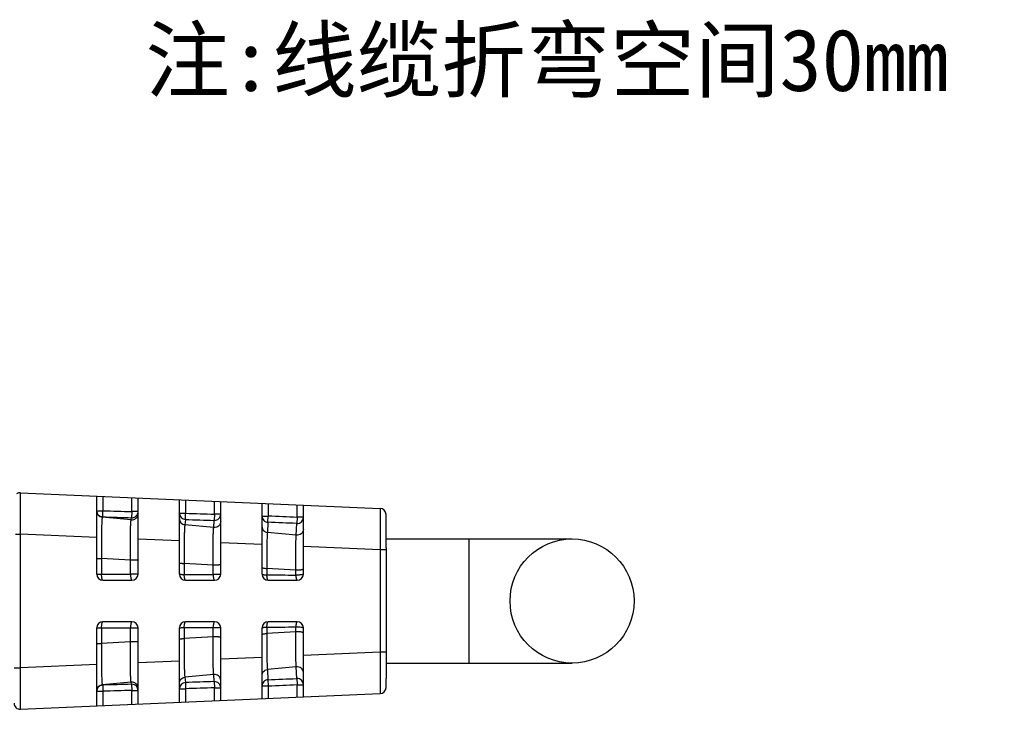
# Model space of a CAD drawing. Header units: millimetres. Extents: x 30 to 265, y 55 to 191.
# Tile 6 of 10: x 168 to 215, y 62 to 95. Entities that reach past the tile are written whole.
import ezdxf

# ---------------------------------------------------------------- set-up
doc = ezdxf.new("R2010")
doc.units = ezdxf.units.MM
doc.header["$LTSCALE"] = 16.335
doc.layers.add('00_COMPONENTS', color=7, linetype='CONTINUOUS')
doc.layers.add('50_ALL_DETAILS', color=7, linetype='CONTINUOUS')
doc.styles.get("Standard").update_dxf_attribs({"font": 'simfang.ttf'})

msp = doc.modelspace()

# ---------------------------------------------------------------- linework, layer by layer
at = {"layer": '00_COMPONENTS', "color": 7}
for p, q in [((167.64, 72.083), (185.04, 71.324)), ((171.327, 68.147), (171.327, 71.922)), ((173.327, 68.147), (173.327, 71.835)), ((175.327, 68.147), (175.327, 71.748)), ((177.327, 68.147), (177.327, 71.66)), ((179.327, 68.147), (179.327, 71.573)), ((181.327, 68.147), (181.327, 71.486)), ((185.327, 70.597), (185.327, 71.024)), ((185.327, 69.847), (194.327, 69.847)), ((185.327, 69.414), (185.327, 64.28)), ((171.627, 67.847), (173.027, 67.847)), ((175.627, 67.847), (177.027, 67.847)), ((179.627, 67.847), (181.027, 67.847)), ((173.027, 65.847), (171.627, 65.847)), ((177.027, 65.847), (175.627, 65.847)), ((181.027, 65.847), (179.627, 65.847)), ((171.327, 61.772), (171.327, 65.547)), ((173.327, 61.859), (173.327, 65.547)), ((175.327, 61.946), (175.327, 65.547)), ((177.327, 62.034), (177.327, 65.547)), ((179.327, 62.121), (179.327, 65.547)), ((181.327, 62.208), (181.327, 65.547)), ((185.327, 63.847), (194.327, 63.847)), ((185.327, 62.67), (185.327, 63.097)), ((167.64, 61.611), (185.04, 62.37))]:
    msp.add_line(p, q, dxfattribs=at)
at = {"layer": '00_COMPONENTS', "color": 4}
for p, q in [((171.627, 71.909), (171.627, 71.214)), ((173.027, 71.172), (173.027, 71.848)), ((175.627, 71.735), (175.627, 71.091)), ((177.027, 71.044), (177.027, 71.673)), ((179.627, 71.56), (179.627, 70.949)), ((181.027, 70.893), (181.027, 71.499)), ((171.383, 71.214), (171.627, 71.214)), ((171.618, 70.914), (171.627, 71.214)), ((173.027, 71.172), (173.018, 70.872)), ((173.327, 71.172), (173.027, 71.172)), ((175.327, 71.091), (175.627, 71.091)), ((175.617, 70.791), (175.627, 71.091)), ((177.027, 71.044), (177.017, 70.745)), ((177.327, 71.044), (177.027, 71.044)), ((171.618, 70.914), (171.599, 70.897)), ((172.997, 70.768), (171.599, 70.897)), ((172.997, 70.768), (173.018, 70.872)), ((175.617, 70.791), (175.593, 70.529)), ((176.991, 70.4), (175.593, 70.529)), ((176.991, 70.4), (177.017, 70.745)), ((179.327, 70.949), (179.627, 70.949)), ((179.616, 70.651), (179.587, 70.161)), ((179.616, 70.651), (179.627, 70.949)), ((180.984, 70.032), (181.015, 70.597)), ((181.027, 70.893), (181.015, 70.597)), ((181.327, 70.893), (181.027, 70.893)), ((185.327, 69.414), (185.327, 70.597)), ((167.394, 70.085), (167.64, 70.085)), ((167.64, 63.609), (167.64, 70.085)), ((171.327, 69.924), (167.64, 70.085)), ((180.984, 70.032), (179.587, 70.161)), ((175.327, 69.75), (173.327, 69.837)), ((179.327, 69.575), (177.327, 69.662)), ((189.327, 69.847), (189.327, 63.847)), ((185.04, 69.326), (181.327, 69.488)), ((185.04, 69.326), (185.04, 64.368)), ((185.327, 69.326), (185.04, 69.326)), ((171.564, 68.908), (171.566, 68.146)), ((172.963, 68.823), (171.564, 68.908)), ((172.966, 68.142), (172.963, 68.823)), ((175.563, 68.665), (175.565, 68.133)), ((176.962, 68.58), (175.563, 68.665)), ((171.566, 68.146), (172.966, 68.142)), ((176.965, 68.126), (176.962, 68.58)), ((179.562, 68.422), (179.564, 68.111)), ((180.961, 68.337), (179.562, 68.422)), ((180.963, 68.1), (180.961, 68.337)), ((171.566, 65.548), (171.564, 64.786)), ((171.566, 65.548), (172.966, 65.552)), ((172.963, 64.871), (172.966, 65.552)), ((175.565, 65.561), (175.563, 65.029)), ((176.962, 65.114), (176.965, 65.568)), ((179.564, 65.583), (179.562, 65.272)), ((180.961, 65.356), (179.562, 65.272)), ((180.961, 65.356), (180.963, 65.594)), ((172.963, 64.871), (171.564, 64.786)), ((176.962, 65.114), (175.563, 65.029)), ((185.04, 64.368), (181.327, 64.206)), ((185.327, 64.368), (185.04, 64.368)), ((175.327, 63.944), (173.327, 63.857)), ((179.327, 64.119), (177.327, 64.032)), ((185.327, 64.28), (185.327, 63.097)), ((167.327, 63.609), (167.64, 63.609)), ((171.327, 63.77), (167.64, 63.609)), ((180.984, 63.662), (179.587, 63.533)), ((179.587, 63.533), (179.616, 63.043)), ((181.015, 63.097), (180.984, 63.662)), ((172.997, 62.926), (171.599, 62.797)), ((173.018, 62.822), (172.997, 62.926)), ((176.991, 63.294), (175.593, 63.165)), ((175.593, 63.165), (175.617, 62.903)), ((175.616, 62.912), (175.617, 62.903)), ((175.617, 62.903), (175.627, 62.603)), ((177.017, 62.949), (176.991, 63.294)), ((177.017, 62.949), (177.027, 62.65)), ((179.616, 63.043), (179.627, 62.745)), ((181.015, 63.097), (181.027, 62.801)), ((171.327, 62.48), (171.627, 62.48)), ((171.599, 62.797), (171.618, 62.78)), ((171.614, 62.784), (171.618, 62.78)), ((171.618, 62.78), (171.627, 62.48)), ((171.627, 62.48), (171.627, 61.785)), ((173.018, 62.822), (173.016, 62.83)), ((173.018, 62.822), (173.027, 62.522)), ((173.023, 62.822), (173.018, 62.822)), ((173.027, 61.846), (173.027, 62.522)), ((173.027, 62.522), (173.327, 62.522)), ((175.327, 62.603), (175.627, 62.603)), ((175.627, 62.603), (175.627, 61.959)), ((177.027, 62.021), (177.027, 62.65)), ((177.027, 62.65), (177.327, 62.65)), ((179.327, 62.745), (179.627, 62.745)), ((179.627, 62.745), (179.627, 62.134)), ((181.027, 62.801), (181.327, 62.801)), ((181.027, 62.195), (181.027, 62.801))]:
    msp.add_line(p, q, dxfattribs=at)
for points in [[(171.608, 70.905), (171.605, 70.903), (171.602, 70.9), (171.599, 70.897)], [(171.616, 70.912), (171.613, 70.909), (171.611, 70.907)], [(171.618, 70.914), (171.617, 70.913), (171.616, 70.912)], [(179.595, 70.3), (179.592, 70.256), (179.59, 70.21), (179.587, 70.161)], [(171.599, 62.797), (171.602, 62.794), (171.605, 62.792), (171.608, 62.79)], [(171.61, 62.787), (171.612, 62.786), (171.614, 62.784)]]:
    msp.add_lwpolyline(points, dxfattribs=at)
at = {"layer": '00_COMPONENTS', "color": 7}
msp.add_circle((194.327, 66.847), 3, dxfattribs=at)
for centre, start, end in [((167.627, 71.784), 87.5, 127.8431), ((185.027, 71.024), 0, 87.5), ((171.627, 68.147), 180, 270), ((173.027, 68.147), 270, 360), ((175.627, 68.147), 180, 270), ((177.027, 68.147), 270, 360), ((179.627, 68.147), 180, 270), ((181.027, 68.147), 270, 360), ((171.627, 65.547), 90, 180), ((173.027, 65.547), 0, 90), ((175.627, 65.547), 90, 180), ((177.027, 65.547), 0, 90), ((179.627, 65.547), 90, 180), ((181.027, 65.547), 0, 90), ((173.027, 62.522), 38.1622, 90.7492), ((173.027, 62.522), 0.0236, 38.1451), ((185.027, 62.67), 272.5, 360), ((167.627, 61.91), 180, 272.5)]:
    msp.add_arc(centre, 0.3, start, end, dxfattribs=at)
at = {"layer": '00_COMPONENTS', "color": 4}
for centre, radius, start, end in [((171.627, 71.214), 0.3, 179.9962, 209.4485), ((171.627, 71.196), 0.3, 180.0008, 264.667), ((173.027, 71.067), 0.3, 264.2739, 359.9539), ((175.627, 71.091), 0.3, 180.0355, 268.1684), ((173.027, 71.173), 0.301, 268.3494, 278.7067), ((159.458, -462.881), 533.913, 87.68607, 87.83633), ((162.201, -379.93), 451.215, 87.60871, 87.78662), ((173.027, 62.627), 0.3, 0.0461, 95.7261), ((175.627, 62.603), 0.3, 91.8316, 179.9645), ((159.461, 596.499), 533.837, 272.16371, 272.31399), ((171.627, 62.498), 0.3, 95.333, 179.9992), ((171.627, 62.48), 0.3, 150.5515, 180.0038), ((162.203, 513.556), 451.147, 272.21344, 272.39138)]:
    msp.add_arc(centre, radius, start, end, dxfattribs=at)
for points, knots in [([(167.64, 70.085), (167.641, 70.215), (167.642, 70.47), (167.644, 70.84), (167.645, 71.133), (167.645, 71.349), (167.646, 71.494), (167.645, 71.625), (167.645, 71.741), (167.645, 71.842), (167.644, 71.915), (167.644, 71.965), (167.643, 71.996), (167.643, 72.022), (167.642, 72.043), (167.642, 72.06), (167.642, 72.071), (167.641, 72.077), (167.641, 72.081), (167.641, 72.082), (167.64, 72.083), (167.64, 72.083)], [0, 0, 0, 0, 0.195069, 0.382696, 0.555559, 0.63439, 0.707097, 0.772994, 0.831431, 0.881855, 0.923789, 0.941442, 0.956833, 0.969924, 0.980678, 0.989071, 0.995091, 0.997208, 0.998728, 0.999653, 1, 1, 1, 1]), ([(171.366, 71.066), (171.391, 71.022), (171.465, 70.945), (171.567, 70.915), (171.618, 70.914)], [0, 0, 0, 0, 0.499863, 1, 1, 1, 1]), ([(177.017, 70.745), (177.057, 70.743), (177.138, 70.757), (177.241, 70.823), (177.311, 70.923), (177.327, 71.004), (177.327, 71.044)], [0, 0, 0, 0, 0.250294, 0.50042, 0.750299, 1, 1, 1, 1]), ([(185.04, 71.324), (185.04, 71.324), (185.041, 71.322), (185.041, 71.321), (185.041, 71.318), (185.042, 71.311), (185.042, 71.3), (185.042, 71.284), (185.043, 71.262), (185.043, 71.236), (185.044, 71.205), (185.044, 71.155), (185.045, 71.082), (185.045, 70.981), (185.045, 70.865), (185.046, 70.734), (185.045, 70.589), (185.045, 70.373), (185.044, 70.08), (185.042, 69.71), (185.041, 69.455), (185.04, 69.326)], [0, 0, 0, 0, 0.000347, 0.001272, 0.002792, 0.004908, 0.010927, 0.019321, 0.030077, 0.043172, 0.05857, 0.07623, 0.118179, 0.168628, 0.227077, 0.292983, 0.365689, 0.444506, 0.617332, 0.804927, 1, 1, 1, 1]), ([(171.599, 70.897), (171.598, 70.897), (171.595, 70.893), (171.593, 70.886), (171.59, 70.873), (171.586, 70.847), (171.582, 70.804), (171.577, 70.738), (171.573, 70.655), (171.569, 70.555), (171.566, 70.439), (171.563, 70.309), (171.561, 70.165), (171.559, 69.95), (171.558, 69.659), (171.559, 69.291), (171.562, 69.037), (171.564, 68.908)], [0, 0, 0, 0, 0.002058, 0.006133, 0.012462, 0.021089, 0.045213, 0.078365, 0.120289, 0.17066, 0.229002, 0.294741, 0.367244, 0.445833, 0.618251, 0.805365, 1, 1, 1, 1]), ([(172.963, 68.823), (172.962, 68.946), (172.959, 69.188), (172.958, 69.54), (172.959, 69.865), (172.962, 70.114), (172.966, 70.291), (172.969, 70.405), (172.972, 70.505), (172.976, 70.589), (172.981, 70.658), (172.985, 70.71), (172.99, 70.743), (172.994, 70.76), (172.996, 70.766), (172.997, 70.768)], [0, 0, 0, 0, 0.190091, 0.372765, 0.541602, 0.690669, 0.756166, 0.814853, 0.866193, 0.909728, 0.945103, 0.972053, 0.990364, 0.996249, 1, 1, 1, 1]), ([(175.327, 70.824), (175.327, 70.788), (175.341, 70.715), (175.398, 70.622), (175.486, 70.554), (175.557, 70.533), (175.593, 70.529)], [0, 0, 0, 0, 0.248843, 0.49833, 0.748774, 1, 1, 1, 1]), ([(175.593, 70.529), (175.591, 70.519), (175.587, 70.492), (175.58, 70.422), (175.573, 70.3), (175.567, 70.116), (175.562, 69.886), (175.559, 69.618), (175.558, 69.207), (175.56, 68.886), (175.563, 68.665)], [0, 0, 0, 0, 0.017283, 0.042266, 0.114358, 0.214049, 0.338321, 0.48339, 0.645149, 1, 1, 1, 1]), ([(177.327, 70.692), (177.327, 70.65), (177.309, 70.567), (177.232, 70.465), (177.119, 70.403), (177.033, 70.395), (176.991, 70.4)], [0, 0, 0, 0, 0.247342, 0.49635, 0.747551, 1, 1, 1, 1]), ([(179.327, 70.949), (179.327, 70.911), (179.342, 70.835), (179.406, 70.737), (179.501, 70.67), (179.577, 70.653), (179.616, 70.651)], [0, 0, 0, 0, 0.249126, 0.498756, 0.749108, 1, 1, 1, 1]), ([(181.015, 70.597), (181.055, 70.595), (181.136, 70.608), (181.24, 70.673), (181.311, 70.773), (181.327, 70.853), (181.327, 70.893)], [0, 0, 0, 0, 0.251493, 0.502147, 0.751532, 1, 1, 1, 1]), ([(176.962, 68.58), (176.96, 68.79), (176.958, 69.095), (176.959, 69.486), (176.962, 69.744), (176.966, 69.968), (176.972, 70.153), (176.98, 70.292), (176.986, 70.37), (176.991, 70.4)], [0, 0, 0, 0, 0.344843, 0.502659, 0.645412, 0.769556, 0.871805, 0.949357, 1, 1, 1, 1]), ([(179.327, 70.441), (179.327, 70.407), (179.34, 70.339), (179.397, 70.25), (179.482, 70.186), (179.551, 70.165), (179.587, 70.161)], [0, 0, 0, 0, 0.243769, 0.491006, 0.743379, 1, 1, 1, 1]), ([(179.587, 70.161), (179.583, 70.122), (179.577, 70.032), (179.567, 69.809), (179.56, 69.457), (179.558, 68.967), (179.56, 68.611), (179.562, 68.422)], [0, 0, 0, 0, 0.067179, 0.155125, 0.385839, 0.674413, 1, 1, 1, 1]), ([(181.327, 70.303), (181.327, 70.264), (181.308, 70.184), (181.228, 70.088), (181.113, 70.032), (181.026, 70.026), (180.984, 70.032)], [0, 0, 0, 0, 0.238545, 0.484479, 0.739761, 1, 1, 1, 1]), ([(180.961, 68.337), (180.96, 68.515), (180.958, 68.852), (180.96, 69.321), (180.968, 69.708), (180.977, 69.936), (180.984, 70.032)], [0, 0, 0, 0, 0.314712, 0.596725, 0.82982, 1, 1, 1, 1]), ([(171.327, 68.909), (171.327, 68.909), (171.328, 68.909), (171.33, 68.909), (171.333, 68.909), (171.337, 68.909), (171.345, 68.909), (171.354, 68.909), (171.371, 68.908), (171.396, 68.908), (171.431, 68.908), (171.471, 68.908), (171.516, 68.908), (171.547, 68.908), (171.564, 68.908)], [0, 0, 0, 0, 0.004637, 0.010384, 0.018388, 0.04107, 0.072499, 0.112487, 0.160834, 0.281091, 0.429747, 0.603017, 0.795339, 1, 1, 1, 1]), ([(173.327, 68.83), (173.327, 68.829), (173.323, 68.829), (173.319, 68.828), (173.309, 68.828), (173.297, 68.827), (173.28, 68.826), (173.253, 68.825), (173.212, 68.824), (173.157, 68.824), (173.095, 68.823), (173.03, 68.823), (172.985, 68.823), (172.963, 68.823)], [0, 0, 0, 0, 0.005604, 0.021071, 0.046428, 0.081473, 0.125742, 0.178659, 0.30789, 0.46264, 0.635348, 0.817713, 1, 1, 1, 1]), ([(175.327, 68.685), (175.327, 68.683), (175.335, 68.68), (175.346, 68.678), (175.368, 68.675), (175.395, 68.672), (175.43, 68.67), (175.487, 68.667), (175.531, 68.666), (175.563, 68.665)], [0, 0, 0, 0, 0.023229, 0.078631, 0.167103, 0.286806, 0.434428, 0.606318, 1, 1, 1, 1]), ([(177.327, 68.608), (177.327, 68.607), (177.325, 68.604), (177.315, 68.6), (177.293, 68.595), (177.258, 68.59), (177.212, 68.585), (177.156, 68.582), (177.072, 68.579), (177.007, 68.579), (176.962, 68.58)], [0, 0, 0, 0, 0.010014, 0.027419, 0.08929, 0.186568, 0.315065, 0.468501, 0.639479, 1, 1, 1, 1]), ([(171.327, 68.147), (171.327, 68.147), (171.328, 68.147), (171.33, 68.147), (171.333, 68.147), (171.337, 68.147), (171.345, 68.147), (171.355, 68.147), (171.371, 68.147), (171.397, 68.147), (171.432, 68.147), (171.473, 68.146), (171.518, 68.146), (171.55, 68.146), (171.566, 68.146)], [0, 0, 0, 0, 0.004601, 0.010322, 0.018303, 0.040978, 0.072496, 0.112685, 0.161192, 0.281587, 0.430308, 0.603132, 0.795204, 1, 1, 1, 1]), ([(171.627, 67.847), (171.623, 67.847), (171.612, 67.854), (171.602, 67.872), (171.592, 67.9), (171.583, 67.937), (171.576, 67.982), (171.568, 68.052), (171.566, 68.108), (171.566, 68.146)], [0, 0, 0, 0, 0.041964, 0.107203, 0.201411, 0.323318, 0.469537, 0.635198, 1, 1, 1, 1]), ([(173.327, 68.147), (173.327, 68.148), (173.323, 68.147), (173.319, 68.147), (173.309, 68.146), (173.297, 68.145), (173.281, 68.144), (173.262, 68.144), (173.24, 68.143), (173.206, 68.143), (173.158, 68.143), (173.097, 68.142), (173.032, 68.141), (172.988, 68.141), (172.966, 68.142)], [0, 0, 0, 0, 0.005355, 0.020712, 0.046068, 0.081049, 0.125279, 0.178154, 0.238972, 0.307018, 0.461588, 0.634479, 0.817438, 1, 1, 1, 1]), ([(172.966, 68.142), (172.966, 68.104), (172.968, 68.049), (172.976, 67.98), (172.983, 67.936), (172.992, 67.899), (173.002, 67.872), (173.012, 67.854), (173.023, 67.847), (173.027, 67.847)], [0, 0, 0, 0, 0.365464, 0.531, 0.676939, 0.798549, 0.892551, 0.957778, 1, 1, 1, 1]), ([(175.327, 68.147), (175.327, 68.146), (175.329, 68.145), (175.334, 68.144), (175.347, 68.142), (175.368, 68.14), (175.396, 68.138), (175.431, 68.136), (175.472, 68.134), (175.517, 68.133), (175.549, 68.133), (175.565, 68.133)], [0, 0, 0, 0, 0.006881, 0.021429, 0.076217, 0.164889, 0.284892, 0.432969, 0.604978, 0.796136, 1, 1, 1, 1]), ([(175.627, 67.847), (175.623, 67.847), (175.612, 67.853), (175.602, 67.871), (175.592, 67.897), (175.583, 67.932), (175.576, 67.975), (175.568, 68.043), (175.565, 68.096), (175.565, 68.133)], [0, 0, 0, 0, 0.042867, 0.108114, 0.201678, 0.32265, 0.467991, 0.633208, 1, 1, 1, 1]), ([(177.327, 68.147), (177.327, 68.146), (177.324, 68.145), (177.319, 68.142), (177.309, 68.14), (177.297, 68.137), (177.281, 68.136), (177.253, 68.133), (177.213, 68.13), (177.158, 68.128), (177.074, 68.126), (177.009, 68.124), (176.965, 68.126)], [0, 0, 0, 0, 0.007082, 0.023705, 0.049812, 0.085163, 0.129455, 0.182237, 0.310944, 0.46493, 0.636778, 1, 1, 1, 1]), ([(179.327, 68.467), (179.327, 68.464), (179.332, 68.457), (179.355, 68.447), (179.401, 68.436), (179.474, 68.427), (179.531, 68.424), (179.562, 68.422)], [0, 0, 0, 0, 0.036135, 0.096566, 0.304543, 0.616985, 1, 1, 1, 1]), ([(179.327, 68.147), (179.327, 68.144), (179.333, 68.139), (179.355, 68.131), (179.402, 68.122), (179.475, 68.115), (179.532, 68.112), (179.564, 68.111)], [0, 0, 0, 0, 0.031122, 0.089397, 0.297642, 0.612539, 1, 1, 1, 1]), ([(181.327, 68.393), (181.327, 68.388), (181.321, 68.38), (181.31, 68.373), (181.29, 68.365), (181.258, 68.356), (181.212, 68.348), (181.156, 68.341), (181.071, 68.336), (181.006, 68.336), (180.961, 68.337)], [0, 0, 0, 0, 0.038646, 0.067933, 0.105159, 0.203284, 0.330446, 0.481073, 0.648268, 1, 1, 1, 1]), ([(181.327, 68.147), (181.327, 68.143), (181.316, 68.133), (181.294, 68.124), (181.259, 68.116), (181.212, 68.109), (181.157, 68.104), (181.073, 68.099), (181.007, 68.098), (180.963, 68.101)], [0, 0, 0, 0, 0.033641, 0.098834, 0.196473, 0.324037, 0.475685, 0.644357, 1, 1, 1, 1]), ([(176.965, 68.126), (176.965, 68.09), (176.968, 68.038), (176.976, 67.972), (176.983, 67.93), (176.992, 67.896), (177.002, 67.87), (177.013, 67.853), (177.023, 67.847), (177.027, 67.847)], [0, 0, 0, 0, 0.367685, 0.532678, 0.677587, 0.798117, 0.891393, 0.956671, 1, 1, 1, 1]), ([(179.627, 67.847), (179.617, 67.847), (179.603, 67.866), (179.593, 67.892), (179.584, 67.925), (179.576, 67.964), (179.568, 68.027), (179.565, 68.077), (179.564, 68.111)], [0, 0, 0, 0, 0.106889, 0.199883, 0.319849, 0.464283, 0.629265, 1, 1, 1, 1]), ([(180.963, 68.101), (180.964, 68.067), (180.968, 68.019), (180.976, 67.959), (180.984, 67.921), (180.993, 67.89), (181.004, 67.865), (181.017, 67.847), (181.027, 67.847)], [0, 0, 0, 0, 0.371799, 0.53634, 0.680074, 0.799372, 0.891992, 1, 1, 1, 1]), ([(171.566, 65.548), (171.566, 65.586), (171.568, 65.641), (171.576, 65.712), (171.583, 65.757), (171.592, 65.794), (171.602, 65.822), (171.612, 65.84), (171.623, 65.847), (171.627, 65.847)], [0, 0, 0, 0, 0.364802, 0.530463, 0.676682, 0.798589, 0.892797, 0.958036, 1, 1, 1, 1]), ([(173.027, 65.847), (173.022, 65.847), (173.015, 65.843), (173.008, 65.834), (173.001, 65.819), (172.992, 65.795), (172.983, 65.758), (172.975, 65.714), (172.968, 65.644), (172.968, 65.589), (172.966, 65.552)], [0, 0, 0, 0, 0.044727, 0.07317, 0.108555, 0.202104, 0.323804, 0.469728, 0.634974, 1, 1, 1, 1]), ([(175.565, 65.561), (175.565, 65.598), (175.568, 65.651), (175.576, 65.719), (175.583, 65.762), (175.592, 65.797), (175.602, 65.823), (175.612, 65.841), (175.623, 65.847), (175.627, 65.847)], [0, 0, 0, 0, 0.366792, 0.532009, 0.67735, 0.798322, 0.891886, 0.957133, 1, 1, 1, 1]), ([(177.027, 65.847), (177.023, 65.847), (177.015, 65.843), (177.009, 65.835), (177.001, 65.821), (176.993, 65.798), (176.983, 65.764), (176.976, 65.722), (176.968, 65.656), (176.967, 65.604), (176.965, 65.568)], [0, 0, 0, 0, 0.045797, 0.074383, 0.109662, 0.202483, 0.323119, 0.468032, 0.632735, 1, 1, 1, 1]), ([(179.564, 65.583), (179.565, 65.617), (179.568, 65.667), (179.576, 65.73), (179.584, 65.769), (179.593, 65.802), (179.603, 65.828), (179.617, 65.847), (179.627, 65.847)], [0, 0, 0, 0, 0.370735, 0.535717, 0.680151, 0.800117, 0.893111, 1, 1, 1, 1]), ([(181.027, 65.847), (181.023, 65.847), (181.013, 65.842), (181.003, 65.826), (180.993, 65.804), (180.984, 65.773), (180.976, 65.735), (180.968, 65.675), (180.966, 65.627), (180.963, 65.593)], [0, 0, 0, 0, 0.047849, 0.111829, 0.203692, 0.322744, 0.466051, 0.629777, 1, 1, 1, 1]), ([(171.327, 65.547), (171.327, 65.547), (171.328, 65.547), (171.33, 65.547), (171.333, 65.547), (171.337, 65.547), (171.345, 65.547), (171.355, 65.547), (171.371, 65.547), (171.397, 65.547), (171.432, 65.547), (171.473, 65.548), (171.518, 65.548), (171.55, 65.548), (171.566, 65.548)], [0, 0, 0, 0, 0.004601, 0.010322, 0.018303, 0.040978, 0.072496, 0.112685, 0.161192, 0.281586, 0.430308, 0.603132, 0.795204, 1, 1, 1, 1]), ([(172.966, 65.552), (172.988, 65.552), (173.032, 65.552), (173.097, 65.552), (173.158, 65.551), (173.206, 65.551), (173.24, 65.55), (173.262, 65.55), (173.281, 65.55), (173.297, 65.549), (173.309, 65.549), (173.318, 65.548), (173.323, 65.548), (173.325, 65.548), (173.326, 65.547), (173.327, 65.547), (173.327, 65.547)], [0, 0, 0, 0, 0.182647, 0.365547, 0.53845, 0.693081, 0.761155, 0.821993, 0.874874, 0.919077, 0.953962, 0.979207, 0.988142, 0.994582, 0.998513, 1, 1, 1, 1]), ([(175.327, 65.547), (175.327, 65.548), (175.329, 65.549), (175.334, 65.55), (175.347, 65.552), (175.368, 65.554), (175.396, 65.556), (175.431, 65.558), (175.472, 65.56), (175.517, 65.561), (175.549, 65.561), (175.565, 65.561)], [0, 0, 0, 0, 0.006881, 0.02143, 0.076218, 0.164889, 0.284892, 0.432969, 0.604978, 0.796136, 1, 1, 1, 1]), ([(176.965, 65.568), (176.987, 65.568), (177.031, 65.568), (177.096, 65.568), (177.158, 65.566), (177.213, 65.564), (177.259, 65.561), (177.29, 65.557), (177.309, 65.554), (177.319, 65.552), (177.324, 65.55), (177.327, 65.548), (177.327, 65.547)], [0, 0, 0, 0, 0.181545, 0.362983, 0.534724, 0.68861, 0.817236, 0.914263, 0.949497, 0.975331, 0.991802, 1, 1, 1, 1]), ([(179.327, 65.547), (179.327, 65.55), (179.333, 65.555), (179.355, 65.563), (179.402, 65.572), (179.475, 65.579), (179.532, 65.582), (179.564, 65.583)], [0, 0, 0, 0, 0.031123, 0.089397, 0.297642, 0.612539, 1, 1, 1, 1]), ([(179.327, 65.227), (179.327, 65.23), (179.332, 65.237), (179.355, 65.247), (179.401, 65.258), (179.474, 65.267), (179.531, 65.27), (179.562, 65.272)], [0, 0, 0, 0, 0.036135, 0.096566, 0.304543, 0.616985, 1, 1, 1, 1]), ([(179.562, 65.272), (179.56, 65.083), (179.558, 64.727), (179.56, 64.238), (179.567, 63.885), (179.577, 63.662), (179.583, 63.572), (179.587, 63.533)], [0, 0, 0, 0, 0.32534, 0.613821, 0.844654, 0.932765, 1, 1, 1, 1]), ([(180.984, 63.662), (180.977, 63.758), (180.968, 63.986), (180.96, 64.373), (180.958, 64.842), (180.96, 65.179), (180.961, 65.356)], [0, 0, 0, 0, 0.170231, 0.403389, 0.68536, 1, 1, 1, 1]), ([(181.327, 65.301), (181.327, 65.306), (181.321, 65.314), (181.31, 65.321), (181.29, 65.329), (181.258, 65.338), (181.212, 65.346), (181.156, 65.353), (181.071, 65.358), (181.006, 65.358), (180.961, 65.356)], [0, 0, 0, 0, 0.038646, 0.067934, 0.10516, 0.203285, 0.330447, 0.481074, 0.648268, 1, 1, 1, 1]), ([(180.963, 65.593), (181.008, 65.595), (181.092, 65.595), (181.192, 65.588), (181.259, 65.578), (181.29, 65.57), (181.31, 65.563), (181.32, 65.558), (181.327, 65.551), (181.327, 65.547)], [0, 0, 0, 0, 0.355481, 0.675602, 0.803122, 0.900783, 0.937327, 0.965498, 1, 1, 1, 1]), ([(172.997, 62.926), (172.996, 62.928), (172.994, 62.934), (172.99, 62.951), (172.985, 62.984), (172.981, 63.036), (172.976, 63.105), (172.972, 63.189), (172.969, 63.289), (172.966, 63.403), (172.962, 63.58), (172.959, 63.829), (172.958, 64.154), (172.959, 64.506), (172.962, 64.748), (172.963, 64.871)], [0, 0, 0, 0, 0.003749, 0.009632, 0.027937, 0.054881, 0.090251, 0.133783, 0.18512, 0.243804, 0.309298, 0.45836, 0.627193, 0.809865, 1, 1, 1, 1]), ([(173.327, 64.864), (173.327, 64.865), (173.323, 64.865), (173.319, 64.866), (173.309, 64.866), (173.297, 64.867), (173.28, 64.868), (173.253, 64.869), (173.212, 64.87), (173.157, 64.87), (173.095, 64.871), (173.03, 64.871), (172.985, 64.871), (172.963, 64.871)], [0, 0, 0, 0, 0.005604, 0.021071, 0.046428, 0.081473, 0.125742, 0.178659, 0.30789, 0.46264, 0.635348, 0.817713, 1, 1, 1, 1]), ([(175.327, 65.009), (175.327, 65.011), (175.335, 65.014), (175.346, 65.016), (175.368, 65.019), (175.395, 65.022), (175.43, 65.024), (175.487, 65.027), (175.531, 65.028), (175.563, 65.029)], [0, 0, 0, 0, 0.023229, 0.07863, 0.167103, 0.286806, 0.434428, 0.606318, 1, 1, 1, 1]), ([(175.563, 65.029), (175.56, 64.808), (175.558, 64.487), (175.559, 64.076), (175.562, 63.808), (175.567, 63.579), (175.573, 63.395), (175.58, 63.272), (175.587, 63.202), (175.591, 63.175), (175.593, 63.165)], [0, 0, 0, 0, 0.354788, 0.51653, 0.661584, 0.785835, 0.885551, 0.957695, 0.982708, 1, 1, 1, 1]), ([(176.991, 63.294), (176.986, 63.324), (176.98, 63.402), (176.972, 63.541), (176.966, 63.726), (176.962, 63.95), (176.959, 64.207), (176.958, 64.599), (176.96, 64.904), (176.962, 65.114)], [0, 0, 0, 0, 0.05061, 0.128109, 0.23029, 0.354376, 0.497085, 0.654877, 1, 1, 1, 1]), ([(177.327, 65.086), (177.327, 65.087), (177.325, 65.09), (177.315, 65.094), (177.293, 65.099), (177.258, 65.104), (177.212, 65.109), (177.156, 65.112), (177.072, 65.115), (177.007, 65.115), (176.962, 65.114)], [0, 0, 0, 0, 0.010015, 0.02742, 0.089292, 0.18657, 0.315067, 0.468502, 0.63948, 1, 1, 1, 1]), ([(171.327, 64.785), (171.327, 64.785), (171.328, 64.785), (171.33, 64.785), (171.333, 64.785), (171.337, 64.785), (171.345, 64.785), (171.354, 64.785), (171.371, 64.786), (171.396, 64.786), (171.431, 64.786), (171.471, 64.786), (171.516, 64.786), (171.547, 64.786), (171.564, 64.786)], [0, 0, 0, 0, 0.004637, 0.010384, 0.018387, 0.04107, 0.072499, 0.112487, 0.160834, 0.281091, 0.429747, 0.603017, 0.795339, 1, 1, 1, 1]), ([(171.564, 64.786), (171.562, 64.657), (171.559, 64.403), (171.558, 64.035), (171.559, 63.744), (171.561, 63.529), (171.563, 63.385), (171.566, 63.255), (171.569, 63.139), (171.573, 63.039), (171.577, 62.956), (171.582, 62.89), (171.586, 62.847), (171.59, 62.821), (171.593, 62.808), (171.595, 62.801), (171.598, 62.797), (171.599, 62.797)], [0, 0, 0, 0, 0.194616, 0.381786, 0.554295, 0.632906, 0.70541, 0.771126, 0.829426, 0.87976, 0.921656, 0.954786, 0.978907, 0.987535, 0.993865, 0.997942, 1, 1, 1, 1]), ([(185.04, 64.368), (185.041, 64.239), (185.042, 63.984), (185.044, 63.614), (185.045, 63.321), (185.045, 63.105), (185.046, 62.96), (185.045, 62.829), (185.045, 62.712), (185.045, 62.612), (185.044, 62.539), (185.044, 62.489), (185.043, 62.458), (185.043, 62.432), (185.042, 62.41), (185.042, 62.394), (185.042, 62.383), (185.041, 62.376), (185.041, 62.373), (185.041, 62.372), (185.04, 62.37), (185.04, 62.37)], [0, 0, 0, 0, 0.195062, 0.382676, 0.555536, 0.634364, 0.707069, 0.772967, 0.831404, 0.881836, 0.923775, 0.941432, 0.956827, 0.969921, 0.980676, 0.98907, 0.99509, 0.997207, 0.998728, 0.999652, 1, 1, 1, 1]), ([(167.64, 61.611), (167.64, 61.611), (167.641, 61.612), (167.641, 61.613), (167.641, 61.617), (167.642, 61.623), (167.642, 61.634), (167.642, 61.651), (167.643, 61.672), (167.643, 61.698), (167.644, 61.729), (167.644, 61.779), (167.645, 61.852), (167.645, 61.953), (167.645, 62.069), (167.646, 62.201), (167.645, 62.345), (167.645, 62.561), (167.644, 62.854), (167.642, 63.224), (167.641, 63.479), (167.64, 63.609)], [0, 0, 0, 0, 0.000347, 0.001272, 0.002792, 0.004909, 0.010929, 0.019323, 0.03008, 0.043176, 0.058576, 0.076238, 0.11819, 0.168644, 0.227097, 0.29301, 0.365724, 0.444544, 0.617365, 0.804934, 1, 1, 1, 1]), ([(179.327, 63.253), (179.327, 63.287), (179.34, 63.355), (179.397, 63.444), (179.482, 63.508), (179.551, 63.529), (179.587, 63.533)], [0, 0, 0, 0, 0.243769, 0.491006, 0.743379, 1, 1, 1, 1]), ([(181.327, 63.391), (181.327, 63.43), (181.308, 63.51), (181.228, 63.606), (181.113, 63.662), (181.026, 63.668), (180.984, 63.662)], [0, 0, 0, 0, 0.238545, 0.484479, 0.739761, 1, 1, 1, 1]), ([(175.327, 62.87), (175.327, 62.906), (175.341, 62.979), (175.398, 63.072), (175.486, 63.14), (175.557, 63.161), (175.593, 63.165)], [0, 0, 0, 0, 0.248843, 0.49833, 0.748774, 1, 1, 1, 1]), ([(177.327, 63.002), (177.327, 63.043), (177.309, 63.127), (177.232, 63.229), (177.119, 63.291), (177.033, 63.299), (176.991, 63.294)], [0, 0, 0, 0, 0.247343, 0.49635, 0.747551, 1, 1, 1, 1]), ([(177.327, 62.65), (177.327, 62.69), (177.311, 62.771), (177.241, 62.871), (177.138, 62.937), (177.057, 62.951), (177.017, 62.949)], [0, 0, 0, 0, 0.249701, 0.49958, 0.749706, 1, 1, 1, 1]), ([(179.616, 63.043), (179.577, 63.041), (179.501, 63.024), (179.406, 62.957), (179.342, 62.859), (179.327, 62.783), (179.327, 62.745)], [0, 0, 0, 0, 0.250892, 0.501244, 0.750874, 1, 1, 1, 1]), ([(181.327, 62.801), (181.327, 62.841), (181.311, 62.921), (181.24, 63.021), (181.136, 63.086), (181.055, 63.099), (181.015, 63.097)], [0, 0, 0, 0, 0.248466, 0.497851, 0.748506, 1, 1, 1, 1]), ([(171.618, 62.78), (171.567, 62.779), (171.465, 62.749), (171.391, 62.672), (171.366, 62.628)], [0, 0, 0, 0, 0.500137, 1, 1, 1, 1])]:
    msp.add_open_spline(points, degree=3, knots=knots, dxfattribs=at)
for points in [[(171.627, 71.214), (172.094, 71.2), (172.56, 71.186), (173.027, 71.172)], [(175.627, 71.091), (176.094, 71.075), (176.56, 71.06), (177.027, 71.044)], [(171.618, 70.914), (172.085, 70.9), (172.551, 70.886), (173.018, 70.872)], [(175.617, 70.791), (176.084, 70.776), (176.55, 70.76), (177.017, 70.745)], [(175.565, 68.133), (176.032, 68.131), (176.498, 68.129), (176.965, 68.126)], [(179.564, 68.111), (180.03, 68.108), (180.497, 68.104), (180.963, 68.1)], [(175.565, 65.561), (176.032, 65.563), (176.498, 65.565), (176.965, 65.568)], [(179.564, 65.583), (180.03, 65.586), (180.497, 65.59), (180.963, 65.594)], [(177.017, 62.949), (176.55, 62.934), (176.084, 62.918), (175.617, 62.903)], [(173.018, 62.822), (172.551, 62.808), (172.085, 62.794), (171.618, 62.78)], [(173.027, 62.522), (172.56, 62.508), (172.094, 62.494), (171.627, 62.48)], [(177.027, 62.65), (176.56, 62.634), (176.094, 62.619), (175.627, 62.603)]]:
    msp.add_open_spline(points, degree=3, dxfattribs=at)
at = {"layer": '00_COMPONENTS', "color": 7}
msp.add_open_spline([(173.072, 70.876), (173.128, 70.884), (173.238, 70.935), (173.302, 71.038), (173.316, 71.093)], degree=3, knots=[0, 0, 0, 0, 0.500114, 1, 1, 1, 1], dxfattribs=at)

# ---------------------------------------------------------------- texts
at = {"layer": '50_ALL_DETAILS', "color": 3}
msp.add_text('注:线缆折弯空间30mm', height=3, dxfattribs=at).set_placement((173.681, 91.509))

doc.saveas('drawing.dxf')
